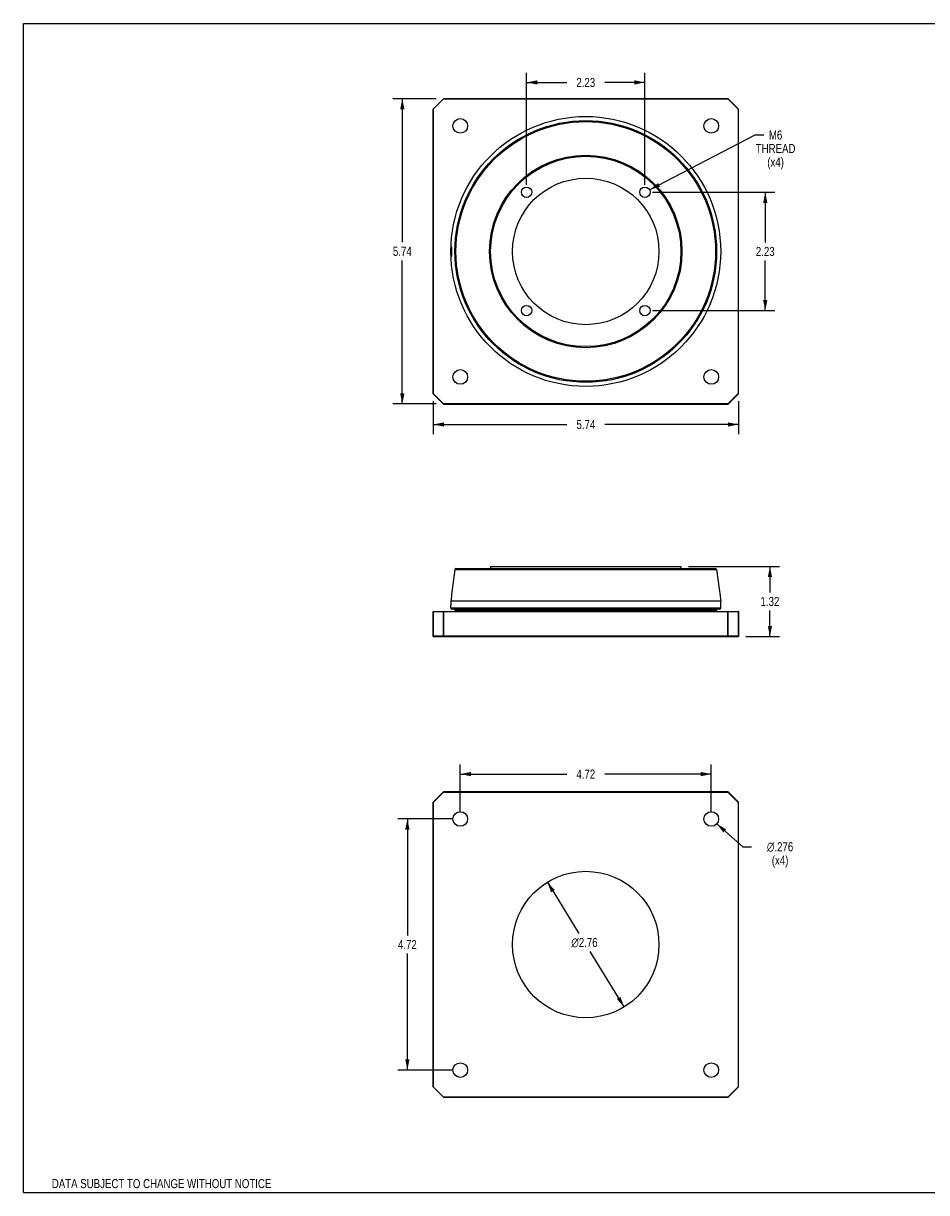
# Model space of a CAD drawing. Header units: inches. Extents: x 0 to 34, y 0 to 22.
# Tile 1 of 2: x 0 to 17, y 0 to 22. Entities that reach past the tile are written whole.
import ezdxf

# ---------------------------------------------------------------- set-up
doc = ezdxf.new("R2010")
doc.units = ezdxf.units.IN
doc.header["$LTSCALE"] = 1.87
doc.header["$MEASUREMENT"] = 0
doc.layers.get('0').update_dxf_attribs({"linetype": 'CONTINUOUS'})
doc.styles.get("Standard").update_dxf_attribs({"font": 'txt', "width": 0.8})
doc.styles.add('TEXTSTYLE_1', font='gdt', dxfattribs={"width": 0.8})
doc.dimstyles.new('DIMSTYLE_1', dxfattribs={"dimtxt": 0.17, "dimasz": 0.2, "dimexe": 0.09, "dimexo": 0.07, "dimgap": 0.09, "dimtad": 0, "dimtih": 1, "dimtoh": 1, "dimzin": 4, "dimdsep": 46, "dimtxsty": 'Standard', "dimblk": '_FILLED', "dimblk1": '_FILLED', "dimblk2": '_FILLED', "dimcen": 0.09, "dimadec": 0, "dimazin": 0, "dimtfac": 1, "dimtofl": 0, "dimtmove": 0, "dimatfit": 3, "dimldrblk": '_FILLED', "dimfxl": 0, "dimtolj": 1, "dimtzin": 4, "dimarcsym": 0})
doc.dimstyles.new('DIMSTYLE_2', dxfattribs={"dimtxt": 0.17, "dimasz": 0.2, "dimexe": 0.09, "dimexo": 0.07, "dimgap": 0.0425, "dimtad": 0, "dimtih": 1, "dimtoh": 1, "dimzin": 4, "dimdsep": 46, "dimtxsty": 'Standard', "dimblk": '_FILLED', "dimblk1": '_FILLED', "dimblk2": '_FILLED', "dimcen": 0.09, "dimadec": 0, "dimazin": 0, "dimtfac": 1, "dimtofl": 0, "dimtmove": 0, "dimatfit": 3, "dimldrblk": '_FILLED', "dimfxl": 0, "dimtolj": 1, "dimtzin": 4, "dimarcsym": 0})
doc.dimstyles.new('DIMSTYLE_3', dxfattribs={"dimtxt": 0.17, "dimasz": 0.2, "dimexe": 0.09, "dimexo": 0.07, "dimgap": 0.09, "dimtad": 0, "dimtih": 1, "dimtoh": 1, "dimdec": 3, "dimzin": 4, "dimdsep": 46, "dimtxsty": 'Standard', "dimblk": '_FILLED', "dimblk1": '_FILLED', "dimblk2": '_FILLED', "dimcen": 0.09, "dimadec": 0, "dimazin": 0, "dimtfac": 1, "dimtdec": 3, "dimtofl": 0, "dimtmove": 0, "dimatfit": 3, "dimldrblk": '_FILLED', "dimfxl": 0, "dimtolj": 1, "dimtzin": 4, "dimarcsym": 0})

# ---------------------------------------------------------------- blocks, each defined once
blk = doc.blocks.new('_FILLED')
at = {"color": 0, "linetype": 'ByBlock'}
blk.add_solid([(0, 0), (-1, 0.2), (-1, -0.2)], dxfattribs=at)
blk = doc.blocks.new('*D1')
at = {"color": 2, "linetype": 'Continuous'}
for p, q in [((9.862, 5.841), (10.456, 4.877)), ((11.307, 3.494), (10.665, 4.537))]:
    blk.add_line(p, q, dxfattribs=at)
at = {"color": 2, "linetype": 'Continuous', "xscale": 0.2, "yscale": 0.2, "zscale": 0.2}
for p, rotation in [((9.862, 5.841), 121.6277195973), ((11.307, 3.494), 301.6277195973)]:
    blk.add_blockref('_FILLED', p, dxfattribs=dict(at, rotation=rotation))
at = {"color": 2, "linetype": 'Continuous', "insert": (10.56, 4.792), "char_height": 0.17, "width": 0.77067, "attachment_point": 2, "line_spacing_factor": 0.9, "style": 'TEXTSTYLE_1'}
blk.add_mtext('{\\Fgdt;n}\\Ftxt;2.76', dxfattribs=at)
blk = doc.blocks.new('*D2')
at = {"color": 2, "linetype": 'Continuous'}
for p, q in [((8.223, 7.17), (8.223, 8.055)), ((12.947, 7.17), (12.947, 8.055)), ((8.223, 7.875), (10.228, 7.875)), ((12.947, 7.875), (10.942, 7.875))]:
    blk.add_line(p, q, dxfattribs=at)
at = {"color": 2, "linetype": 'Continuous', "xscale": 0.2, "yscale": 0.2, "zscale": 0.2, "rotation": 180}
blk.add_blockref('_FILLED', (8.223, 7.875), dxfattribs=at)
at = {"color": 2, "linetype": 'Continuous', "xscale": 0.2, "yscale": 0.2, "zscale": 0.2}
blk.add_blockref('_FILLED', (12.947, 7.875), dxfattribs=at)
at = {"color": 2, "linetype": 'Continuous', "insert": (10.585, 7.96), "char_height": 0.17, "width": 0.544, "attachment_point": 2, "line_spacing_factor": 0.9}
blk.add_mtext('4.72', dxfattribs=at)
blk = doc.blocks.new('*D3')
at = {"color": 2, "linetype": 'Continuous'}
for p, q in [((8.083, 7.03), (7.047, 7.03)), ((7.227, 7.03), (7.227, 4.838)), ((7.227, 2.305), (7.227, 4.498)), ((8.083, 2.305), (7.047, 2.305))]:
    blk.add_line(p, q, dxfattribs=at)
at = {"color": 2, "linetype": 'Continuous', "xscale": 0.2, "yscale": 0.2, "zscale": 0.2}
for p, rotation in [((7.227, 7.03), 90), ((7.227, 2.305), 270)]:
    blk.add_blockref('_FILLED', p, dxfattribs=dict(at, rotation=rotation))
at = {"color": 2, "linetype": 'Continuous', "insert": (7.227, 4.753), "char_height": 0.17, "width": 0.544, "attachment_point": 2, "line_spacing_factor": 0.9}
blk.add_mtext('4.72', dxfattribs=at)
blk = doc.blocks.new('*D4')
at = {"color": 2, "linetype": 'Continuous'}
for p, q in [((13.05, 6.939), (13.539, 6.508)), ((13.539, 6.508), (13.704, 6.508))]:
    blk.add_line(p, q, dxfattribs=at)
at = {"color": 2, "linetype": 'Continuous', "xscale": 0.2, "yscale": 0.2, "zscale": 0.2, "rotation": 138.5895874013}
blk.add_blockref('_FILLED', (13.05, 6.939), dxfattribs=at)
at = {"color": 2, "linetype": 'Continuous', "insert": (14.242, 6.593), "char_height": 0.17, "width": 0.90667, "attachment_point": 2, "line_spacing_factor": 0.9, "style": 'TEXTSTYLE_1'}
blk.add_mtext('{\\Fgdt;n}\\Ftxt;.276 \\P(x4)', dxfattribs=at)
blk = doc.blocks.new('*D5')
at = {"color": 2, "linetype": 'Continuous'}
for p, q in [((11.838, 18.822), (14.143, 18.822)), ((13.963, 18.822), (13.963, 17.879)), ((13.963, 16.595), (13.963, 17.539)), ((11.838, 16.595), (14.143, 16.595))]:
    blk.add_line(p, q, dxfattribs=at)
at = {"color": 2, "linetype": 'Continuous', "xscale": 0.2, "yscale": 0.2, "zscale": 0.2}
for p, rotation in [((13.963, 18.822), 90), ((13.963, 16.595), 270)]:
    blk.add_blockref('_FILLED', p, dxfattribs=dict(at, rotation=rotation))
at = {"color": 2, "linetype": 'Continuous', "insert": (13.963, 17.794), "char_height": 0.17, "width": 0.544, "attachment_point": 2, "line_spacing_factor": 0.9}
blk.add_mtext('2.23', dxfattribs=at)
blk = doc.blocks.new('*D6')
at = {"color": 2, "linetype": 'Continuous'}
for p, q in [((9.471, 18.962), (9.471, 21.069)), ((11.698, 18.962), (11.698, 21.069)), ((9.471, 20.889), (10.228, 20.889)), ((11.698, 20.889), (10.942, 20.889))]:
    blk.add_line(p, q, dxfattribs=at)
at = {"color": 2, "linetype": 'Continuous', "xscale": 0.2, "yscale": 0.2, "zscale": 0.2, "rotation": 180}
blk.add_blockref('_FILLED', (9.471, 20.889), dxfattribs=at)
at = {"color": 2, "linetype": 'Continuous', "xscale": 0.2, "yscale": 0.2, "zscale": 0.2}
blk.add_blockref('_FILLED', (11.698, 20.889), dxfattribs=at)
at = {"color": 2, "linetype": 'Continuous', "insert": (10.585, 20.974), "char_height": 0.17, "width": 0.544, "attachment_point": 2, "line_spacing_factor": 0.9}
blk.add_mtext('2.23', dxfattribs=at)
blk = doc.blocks.new('*D7')
at = {"color": 2, "linetype": 'Continuous'}
for p, q in [((11.786, 18.868), (13.772, 19.9)), ((13.772, 19.9), (13.937, 19.9))]:
    blk.add_line(p, q, dxfattribs=at)
at = {"color": 2, "linetype": 'Continuous', "xscale": 0.2, "yscale": 0.2, "zscale": 0.2, "rotation": 207.4554035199}
blk.add_blockref('_FILLED', (11.786, 18.868), dxfattribs=at)
at = {"color": 2, "linetype": 'Continuous', "insert": (14.158, 19.985), "char_height": 0.17, "width": 0.816, "attachment_point": 2, "line_spacing_factor": 0.9}
blk.add_mtext('M6\\PTHREAD\\P(x4)', dxfattribs=at)
blk = doc.blocks.new('*D8')
at = {"color": 2, "linetype": 'Continuous'}
for p, q in [((7.769, 20.583), (6.952, 20.583)), ((7.132, 20.583), (7.132, 17.881)), ((7.132, 14.839), (7.132, 17.541)), ((7.769, 14.839), (6.952, 14.839))]:
    blk.add_line(p, q, dxfattribs=at)
at = {"color": 2, "linetype": 'Continuous', "xscale": 0.2, "yscale": 0.2, "zscale": 0.2}
for p, rotation in [((7.132, 20.583), 90), ((7.132, 14.839), 270)]:
    blk.add_blockref('_FILLED', p, dxfattribs=dict(at, rotation=rotation))
at = {"color": 2, "linetype": 'Continuous', "insert": (7.132, 17.796), "char_height": 0.17, "width": 0.544, "attachment_point": 2, "line_spacing_factor": 0.9}
blk.add_mtext('5.74', dxfattribs=at)
blk = doc.blocks.new('*D9')
at = {"color": 2, "linetype": 'Continuous'}
for p, q in [((7.715, 14.893), (7.715, 14.273)), ((13.459, 14.893), (13.459, 14.273)), ((7.715, 14.453), (10.23, 14.453)), ((13.459, 14.453), (10.944, 14.453))]:
    blk.add_line(p, q, dxfattribs=at)
at = {"color": 2, "linetype": 'Continuous', "xscale": 0.2, "yscale": 0.2, "zscale": 0.2, "rotation": 180}
blk.add_blockref('_FILLED', (7.715, 14.453), dxfattribs=at)
at = {"color": 2, "linetype": 'Continuous', "xscale": 0.2, "yscale": 0.2, "zscale": 0.2}
blk.add_blockref('_FILLED', (13.459, 14.453), dxfattribs=at)
at = {"color": 2, "linetype": 'Continuous', "insert": (10.587, 14.538), "char_height": 0.17, "width": 0.544, "attachment_point": 2, "line_spacing_factor": 0.9}
blk.add_mtext('5.74', dxfattribs=at)
blk = doc.blocks.new('*D10')
at = {"color": 2, "linetype": 'Continuous'}
for p, q in [((12.516, 11.783), (14.231, 11.783)), ((14.051, 11.783), (14.051, 11.293)), ((14.051, 10.464), (14.051, 10.953)), ((13.595, 10.464), (14.231, 10.464))]:
    blk.add_line(p, q, dxfattribs=at)
at = {"color": 2, "linetype": 'Continuous', "xscale": 0.2, "yscale": 0.2, "zscale": 0.2}
for p, rotation in [((14.051, 11.783), 90), ((14.051, 10.464), 270)]:
    blk.add_blockref('_FILLED', p, dxfattribs=dict(at, rotation=rotation))
at = {"color": 2, "linetype": 'Continuous', "insert": (14.051, 11.208), "char_height": 0.17, "width": 0.544, "attachment_point": 2, "line_spacing_factor": 0.9}
blk.add_mtext('1.32', dxfattribs=at)

msp = doc.modelspace()

# ---------------------------------------------------------------- linework, layer by layer
at = {"color": 7, "linetype": 'Continuous'}
for p, q in [((0, 0), (0, 22)), ((0, 22), (34, 22)), ((7.9064, 20.5818), (7.7119, 20.3872)), ((7.9092, 20.579), (7.7147, 20.3845)), ((7.9064, 20.5818), (7.9092, 20.579)), ((7.9092, 20.579), (7.9092, 20.5829)), ((13.2603, 20.5829), (7.9092, 20.5829)), ((7.9092, 20.579), (13.2603, 20.579)), ((13.2603, 20.5829), (13.2603, 20.579)), ((13.2603, 20.579), (13.2631, 20.5818)), ((13.4548, 20.3845), (13.2603, 20.579)), ((13.4576, 20.3872), (13.2631, 20.5818)), ((7.7108, 20.3845), (7.7108, 15.0334)), ((7.7108, 20.3845), (7.7147, 20.3845)), ((7.7147, 20.3845), (7.7119, 20.3872)), ((7.7147, 15.0334), (7.7147, 20.3845)), ((13.4548, 20.3845), (13.4576, 20.3872)), ((13.4588, 20.3845), (13.4548, 20.3845)), ((13.4548, 20.3845), (13.4548, 15.0334)), ((13.4588, 15.0334), (13.4588, 20.3845)), ((8.0552, 17.7965), (8.0567, 17.7884)), ((7.7108, 15.0334), (7.7147, 15.0334)), ((7.7119, 15.0306), (7.7147, 15.0334)), ((7.7119, 15.0306), (7.9064, 14.8361)), ((7.7147, 15.0334), (7.9092, 14.8388)), ((13.2603, 14.8388), (13.4548, 15.0334)), ((13.2631, 14.8361), (13.4576, 15.0306)), ((13.4548, 15.0334), (13.4588, 15.0334)), ((13.4548, 15.0334), (13.4576, 15.0306)), ((7.9092, 14.8388), (7.9064, 14.8361)), ((7.9092, 14.8349), (7.9092, 14.8388)), ((13.2603, 14.8388), (7.9092, 14.8388)), ((7.9092, 14.8349), (13.2603, 14.8349)), ((13.2631, 14.8361), (13.2603, 14.8388)), ((13.2603, 14.8388), (13.2603, 14.8349)), ((8.1219, 11.7261), (8.0606, 11.2511)), ((8.1219, 11.7261), (13.0476, 11.7261)), ((8.1415, 11.7432), (13.0281, 11.7432)), ((8.7934, 11.7826), (8.7934, 11.7432)), ((8.7934, 11.7826), (12.3761, 11.7826)), ((12.3761, 11.7826), (12.3761, 11.7432)), ((13.0476, 11.7261), (13.1241, 11.133)), ((8.0606, 11.2511), (8.0597, 11.2406)), ((8.046, 11.0718), (8.0454, 11.0554)), ((8.0454, 11.0543), (8.0456, 11.0587)), ((8.0454, 10.9952), (8.0454, 11.0543)), ((8.0466, 11.0923), (8.046, 11.0718)), ((8.049, 11.1461), (8.0472, 11.133)), ((8.0472, 11.133), (13.1241, 11.133)), ((8.0518, 11.1682), (8.049, 11.1461)), ((13.1241, 10.9952), (13.1241, 11.133)), ((7.7108, 10.9322), (7.7108, 10.4676)), ((7.7108, 10.9322), (13.4588, 10.9322)), ((7.7119, 10.4676), (7.7119, 10.9322)), ((7.7147, 10.9361), (13.4548, 10.9361)), ((7.9064, 10.9322), (7.9064, 10.4676)), ((7.9092, 10.4637), (7.9092, 10.9361)), ((13.1241, 10.9952), (8.0454, 10.9952)), ((13.1044, 10.9755), (8.0651, 10.9755)), ((13.0454, 10.9558), (8.1241, 10.9558)), ((13.2603, 10.4637), (13.2603, 10.9361)), ((13.2631, 10.4676), (13.2631, 10.9322)), ((13.4576, 10.9322), (13.4576, 10.4676)), ((13.4588, 10.4676), (13.4588, 10.9322)), ((13.4588, 10.4676), (7.7108, 10.4676)), ((7.7147, 10.4637), (13.4548, 10.4637)), ((7.9064, 7.5404), (7.7119, 7.3458)), ((7.9092, 7.5376), (7.7147, 7.3431)), ((7.9064, 7.5404), (7.9092, 7.5376)), ((7.9092, 7.5376), (7.9092, 7.5415)), ((13.2603, 7.5415), (7.9092, 7.5415)), ((7.9092, 7.5376), (13.2603, 7.5376)), ((13.2603, 7.5376), (13.2603, 7.5415)), ((13.2631, 7.5404), (13.2603, 7.5376)), ((13.4548, 7.3431), (13.2603, 7.5376)), ((13.4576, 7.3458), (13.2631, 7.5404)), ((7.7108, 7.3431), (7.7108, 1.992)), ((7.7108, 7.3431), (7.7147, 7.3431)), ((7.7147, 7.3431), (7.7119, 7.3458)), ((7.7147, 1.992), (7.7147, 7.3431)), ((13.4576, 7.3458), (13.4548, 7.3431)), ((13.4548, 7.3431), (13.4588, 7.3431)), ((13.4548, 7.3431), (13.4548, 1.992)), ((13.4588, 1.992), (13.4588, 7.3431)), ((7.7147, 1.992), (7.7108, 1.992)), ((7.7119, 1.9892), (7.7147, 1.992)), ((7.7119, 1.9892), (7.9064, 1.7947)), ((7.7147, 1.992), (7.9092, 1.7974)), ((13.2603, 1.7974), (13.4548, 1.992)), ((13.2631, 1.7947), (13.4576, 1.9892)), ((13.4588, 1.992), (13.4548, 1.992)), ((13.4548, 1.992), (13.4576, 1.9892)), ((7.9092, 1.7974), (7.9064, 1.7947)), ((7.9092, 1.7974), (7.9092, 1.7935)), ((13.2603, 1.7974), (7.9092, 1.7974)), ((7.9092, 1.7935), (13.2603, 1.7935)), ((13.2603, 1.7974), (13.2631, 1.7947)), ((13.2603, 1.7935), (13.2603, 1.7974)), ((0, 0), (34, 0))]:
    msp.add_line(p, q, dxfattribs=at)
for points in [[(8.0472, 17.8054), (8.0477, 17.806), (8.0481, 17.8065), (8.0486, 17.8068), (8.049, 17.8071), (8.0494, 17.8073), (8.0498, 17.8073)], [(8.0498, 17.6105), (8.0494, 17.6105), (8.049, 17.6107), (8.0486, 17.611), (8.0481, 17.6114), (8.0477, 17.6119), (8.0472, 17.6125)], [(8.0498, 17.8073), (8.0518, 17.8061), (8.0536, 17.8025), (8.0552, 17.7965)], [(8.0567, 17.6296), (8.0553, 17.6214), (8.0536, 17.6154), (8.0518, 17.6117), (8.0498, 17.6105)], [(8.0567, 17.7884), (8.0579, 17.7784), (8.0589, 17.7667), (8.0596, 17.7536), (8.0602, 17.7395), (8.0605, 17.7246), (8.0606, 17.7093), (8.0605, 17.694), (8.0602, 17.6789), (8.0597, 17.6646), (8.0589, 17.6514), (8.0579, 17.6397), (8.0567, 17.6296)], [(8.0597, 11.2406), (8.0579, 11.2226), (8.0567, 11.211), (8.0553, 11.1978), (8.0536, 11.1834), (8.0518, 11.1682)], [(8.0472, 11.133), (8.0471, 11.1183), (8.0469, 11.1048), (8.0466, 11.0923)], [(7.7119, 10.9322), (7.712, 10.9332), (7.7123, 10.9342), (7.7127, 10.935), (7.7133, 10.9356), (7.714, 10.936), (7.7147, 10.9361)], [(7.9092, 10.9361), (7.9085, 10.936), (7.9079, 10.9356), (7.9073, 10.935), (7.9068, 10.9342), (7.9065, 10.9332), (7.9064, 10.9322)], [(13.2631, 10.9322), (13.263, 10.9332), (13.2627, 10.9342), (13.2623, 10.935), (13.2617, 10.9356), (13.261, 10.936), (13.2603, 10.9361)], [(13.4548, 10.9361), (13.4556, 10.936), (13.4562, 10.9356), (13.4568, 10.935), (13.4573, 10.9342), (13.4575, 10.9332), (13.4576, 10.9322)], [(7.7147, 10.4637), (7.714, 10.4638), (7.7133, 10.4642), (7.7127, 10.4648), (7.7123, 10.4657), (7.712, 10.4666), (7.7119, 10.4676)], [(7.9064, 10.4676), (7.9065, 10.4666), (7.9068, 10.4657), (7.9073, 10.4649), (7.9078, 10.4642), (7.9085, 10.4638), (7.9092, 10.4637)], [(13.2631, 10.4676), (13.263, 10.4666), (13.2627, 10.4657), (13.2623, 10.4649), (13.2617, 10.4642), (13.261, 10.4638), (13.2603, 10.4637)], [(13.4576, 10.4676), (13.4575, 10.4666), (13.4573, 10.4657), (13.4568, 10.4649), (13.4562, 10.4642), (13.4556, 10.4638), (13.4548, 10.4637)]]:
    msp.add_lwpolyline(points, dxfattribs=at)
for centre, radius in [((10.5848, 17.7089), 2.5394), ((8.2226, 20.0711), 0.1378), ((10.5848, 17.7089), 2.4628), ((10.5848, 17.7089), 2.4433), ((12.947, 20.0711), 0.1378), ((10.5848, 17.7089), 1.811), ((10.5848, 17.7089), 1.7913), ((10.5848, 17.7089), 1.378), ((9.4712, 18.8225), 0.0984), ((11.6983, 18.8225), 0.0984), ((9.4712, 16.5954), 0.0984), ((11.6983, 16.5954), 0.0984), ((8.2226, 15.3467), 0.1378), ((12.947, 15.3467), 0.1378), ((8.2226, 7.0297), 0.1378), ((12.947, 7.0297), 0.1378), ((10.5848, 4.6675), 1.378), ((8.2226, 2.3053), 0.1378), ((12.947, 2.3053), 0.1378)]:
    msp.add_circle(centre, radius, dxfattribs=at)
for centre, radius, start, end in [((7.9092, 20.579), 0.00394, 90, 135), ((13.2603, 20.579), 0.00394, 45, 90), ((7.7147, 20.3845), 0.00394, 135, 180), ((13.4548, 20.3845), 0.00394, 0, 45), ((7.7147, 15.0334), 0.00394, 180, 225), ((13.4548, 15.0334), 0.00394, 315, 360), ((7.9092, 14.8388), 0.00394, 225, 270), ((13.2603, 14.8388), 0.00394, 270, 315), ((8.1414, 11.7235), 0.0197, 90, 172.64762), ((13.0281, 11.7235), 0.0197, 7.35238, 90), ((7.7147, 10.9322), 0.00394, 90, 180), ((8.0651, 10.9952), 0.0197, 180, 270), ((8.1045, 10.9558), 0.0197, 0, 90), ((8.1438, 10.9558), 0.0197, 180, 263.11532), ((13.0257, 10.9558), 0.0197, 276.88468, 360), ((13.0651, 10.9558), 0.0197, 90, 180), ((13.1045, 10.9952), 0.0197, 270, 360), ((13.4548, 10.9322), 0.00394, 0, 90), ((7.7147, 10.4676), 0.00394, 180, 270), ((13.4548, 10.4676), 0.00394, 270, 360), ((7.9092, 7.5376), 0.00394, 90, 135), ((13.2603, 7.5376), 0.00394, 45, 90), ((7.7147, 7.3431), 0.00394, 135, 180), ((13.4548, 7.3431), 0.00394, 0, 45), ((7.7147, 1.992), 0.00394, 180, 225), ((13.4548, 1.992), 0.00394, 315, 360), ((7.9092, 1.7974), 0.00394, 225, 270), ((13.2603, 1.7974), 0.00394, 270, 315)]:
    msp.add_arc(centre, radius, start, end, dxfattribs=at)

# ---------------------------------------------------------------- texts
at = {"color": 2, "linetype": 'Continuous', "insert": (2.6012, 0.2547), "char_height": 0.17, "width": 5.032, "attachment_point": 2, "line_spacing_factor": 0.9}
msp.add_mtext('DATA SUBJECT TO CHANGE WITHOUT NOTICE', dxfattribs=at)

# ---------------------------------------------------------------- dimensions: what is measured, and where the dimension line sits
at = {"color": 2, "linetype": 'Continuous'}
for base, p1, p2, angle, picture, middle in [((9.4712, 20.8892), (11.6983, 18.8925), (9.4712, 18.8925), 180, '*D6', (10.5848, 20.8892)), ((7.1316, 14.8388), (7.8392, 20.5829), (7.8392, 14.8388), 270, '*D8', (7.1316, 17.7109)), ((13.9634, 16.5954), (11.7683, 18.8225), (11.7683, 16.5954), 270, '*D5', (13.9634, 17.7089)), ((14.0512, 10.4637), (12.4461, 11.7826), (13.5248, 10.4637), 270, '*D10', (14.0512, 11.1232)), ((8.2226, 7.8745), (12.947, 7.0997), (8.2226, 7.0997), 180, '*D2', (10.5848, 7.8745)), ((7.2274, 2.3053), (8.1526, 7.0297), (8.1526, 2.3053), 270, '*D3', (7.2274, 4.6675))]:
    dim = msp.add_linear_dim(base=base, p1=p1, p2=p2, angle=angle, dimstyle='DIMSTYLE_2', dxfattribs=at)
    dim.commit()
    dim.dimension.update_dxf_attribs({"geometry": picture, "text_midpoint": middle, "dimtype": 160})
for p1, p2, text, picture, middle in [((11.7857, 18.8679), (11.611, 18.7771), 'M6\\PTHREAD\\P(x4)', '*D7', (14.1581, 19.645)), ((13.0503, 6.9386), (12.8436, 7.1209), '<> \\P(x4)', '*D4', (14.1742, 6.3802))]:
    dim = msp.add_diameter_dim_2p(p1=p1, p2=p2, text=text, dimstyle='DIMSTYLE_3', dxfattribs=at)
    dim.commit()
    dim.dimension.update_dxf_attribs({"geometry": picture, "text_midpoint": middle, "dimtype": 163})
dim = msp.add_linear_dim(base=(13.4588, 14.4535), p1=(7.7147, 14.9634), p2=(13.4588, 14.9634), dimstyle='DIMSTYLE_2', dxfattribs=at)
dim.commit()
dim.dimension.update_dxf_attribs({"geometry": '*D9', "text_midpoint": (10.5867, 14.4535), "dimtype": 160})
dim = msp.add_diameter_dim_2p(p1=(9.8622, 5.8408), p2=(11.3074, 3.4942), dimstyle='DIMSTYLE_1', dxfattribs=at)
dim.commit()
dim.dimension.update_dxf_attribs({"geometry": '*D1', "text_midpoint": (10.5604, 4.7071), "dimtype": 163})

doc.saveas('drawing.dxf')
